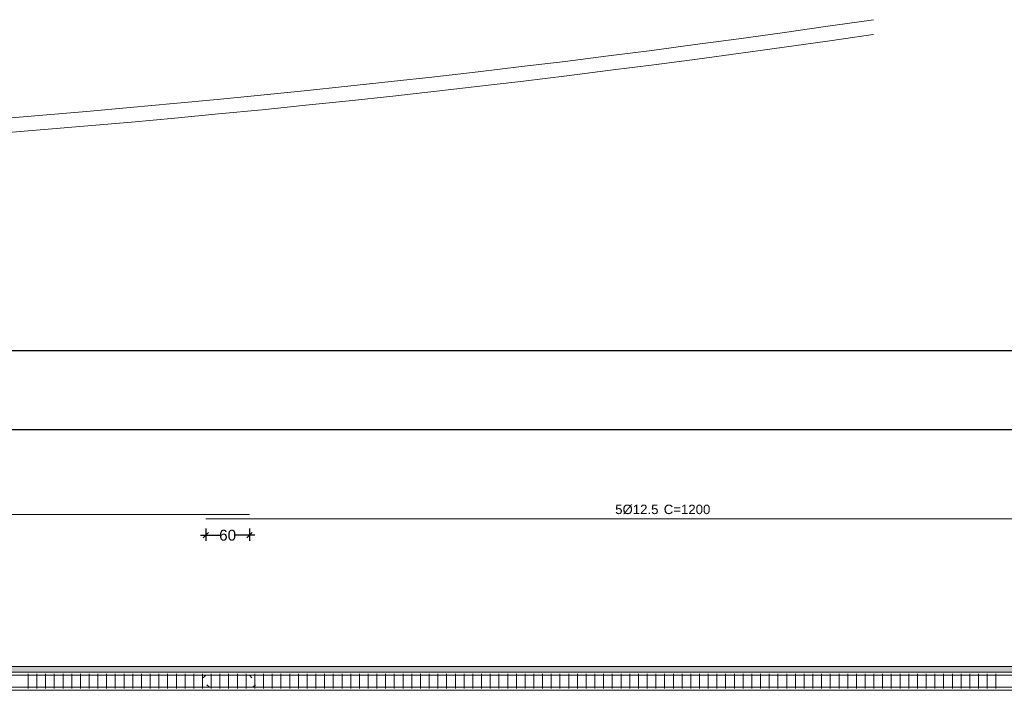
# Model space of a CAD drawing. Header units: millimetres. Extents: x 83 to 471, y -739 to 93.
# Tile 9 of 179: x 155 to 173, y -718 to -706. Entities that reach past the tile are written whole.
import ezdxf

# ---------------------------------------------------------------- set-up
doc = ezdxf.new("R2010")
doc.units = ezdxf.units.MM
for name, color, linetype, lineweight in [('A-FLOR', 7, 'Continuous', 9), ('ARM_LONGITUDINAL_Ø12_5', 7, 'Continuous', 9), ('ARM_TRANSVERSAL_Ø6_3', 7, 'Continuous', 9), ('ELE_CONT_MUROS_SOBRE_VAO', 7, 'Continuous', 0), ('ELE_CONT_VIG_CONCRETO', 7, 'Continuous', 9), ('ELE_COT_COT_ARM', 7, 'Continuous', 9), ('L1', 7, 'Continuous', 9), ('POR_ARM_LONG_ARM_TEXTOS', 7, 'Continuous', 9), ('POR_ARM_LONG_TXT_COMP', 7, 'Continuous', 9)]:
    doc.layers.add(name, color=color, linetype=linetype, lineweight=lineweight)
doc.styles.add('Arial', font='arial.ttf')
doc.dimstyles.new('cype_oblique', dxfattribs={"dimtxt": 0.2, "dimasz": 0.1, "dimexe": 0.1, "dimexo": 0.1, "dimgap": 0, "dimtad": 0, "dimdec": 0, "dimlfac": 30, "dimzin": 0, "dimdsep": 46, "dimtxsty": 'Arial', "dimblk1": 'OBLIQUE', "dimblk2": 'OBLIQUE', "dimsah": 1, "dimcen": 0.09, "dimdle": 0.1, "dimadec": 0, "dimazin": 0, "dimtfac": 1, "dimtdec": 0, "dimtofl": 0, "dimtmove": 2, "dimatfit": 3, "dimfxl": 1, "dimtolj": 1, "dimtzin": 0, "dimarcsym": 0})

# ---------------------------------------------------------------- blocks, each defined once
blk = doc.blocks.new('_OBLIQUE')
at = {"color": 0, "linetype": 'ByBlock', "lineweight": -2}
blk.add_line((-0.5, -0.5), (0.5, 0.5), dxfattribs=at)
blk = doc.blocks.new('*D5236')
at = {"layer": 'Defpoints', "color": 0}
for p in [(0, 4.342), (0, 4.342), (68.768, 4.342)]:
    blk.add_point(p, dxfattribs=at)
at = {"layer": 'L1', "color": 0, "lineweight": -2}
for p, q in [((-0.1, 4.342), (33.969, 4.342)), ((0, 4.342), (0, 4.342)), ((68.868, 4.342), (34.799, 4.342)), ((68.768, 4.342), (68.768, 4.342))]:
    blk.add_line(p, q, dxfattribs=at)
at = {"layer": 'L1', "color": 0, "linetype": 'ByBlock', "lineweight": -2, "xscale": 0.1, "yscale": 0.1, "zscale": 0.1, "rotation": 180}
blk.add_blockref('_OBLIQUE', (0, 4.342), dxfattribs=at)
at = {"layer": 'L1', "color": 0, "linetype": 'ByBlock', "lineweight": -2, "xscale": 0.1, "yscale": 0.1, "zscale": 0.1}
blk.add_blockref('_OBLIQUE', (68.768, 4.342), dxfattribs=at)
at = {"layer": 'L1', "color": 0, "insert": (34.384, 4.342), "char_height": 0.2, "attachment_point": 5, "style": 'Arial'}
blk.add_mtext('\\A1;51.576', dxfattribs=at)
blk = doc.blocks.new('*D5238')
at = {"layer": 'Defpoints', "color": 0}
for p in [(45.085, 2.634), (45.885, 2.634), (45.885, 2.408)]:
    blk.add_point(p, dxfattribs=at)
at = {"layer": 'ELE_COT_COT_ARM', "color": 0, "lineweight": -2}
for p, q in [((45.085, 2.534), (45.085, 2.308)), ((45.885, 2.534), (45.885, 2.308)), ((44.985, 2.408), (45.341, 2.408)), ((45.985, 2.408), (45.628, 2.408))]:
    blk.add_line(p, q, dxfattribs=at)
at = {"layer": 'ELE_COT_COT_ARM', "color": 0, "linetype": 'ByBlock', "lineweight": -2, "xscale": 0.1, "yscale": 0.1, "zscale": 0.1, "rotation": 180}
blk.add_blockref('_OBLIQUE', (45.085, 2.408), dxfattribs=at)
at = {"layer": 'ELE_COT_COT_ARM', "color": 0, "linetype": 'ByBlock', "lineweight": -2, "xscale": 0.1, "yscale": 0.1, "zscale": 0.1}
blk.add_blockref('_OBLIQUE', (45.885, 2.408), dxfattribs=at)
at = {"layer": 'ELE_COT_COT_ARM', "color": 0, "insert": (45.485, 2.408), "char_height": 0.2, "attachment_point": 5, "style": 'Arial'}
blk.add_mtext('\\A1;60', dxfattribs=at)
blk = doc.blocks.new('G$C3916BA53')
at = {"layer": 'ELE_CONT_MUROS_SOBRE_VAO', "true_color": 0xdad7d3}
blk.add_hatch(color=254, dxfattribs=at).paths.add_polyline_path([(0, -0.107), (68.768, -0.107), (68.768, 0), (0, 0)])
at = {"layer": 'ARM_LONGITUDINAL_Ø12_5'}
for p, q in [((45.085, -0.161), (45.038, -0.208)), ((45.885, -0.161), (45.932, -0.208)), ((45.15, -0.385), (45.103, -0.338)), ((45.95, -0.385), (45.997, -0.338))]:
    blk.add_line(p, q, dxfattribs=at)
for points in [[(45.885, 2.787), (29.885, 2.787)], [(61.085, 2.71), (45.085, 2.71)], [(68.518, -0.385), (68.685, -0.385), (68.704, -0.382), (68.72, -0.371), (68.731, -0.354), (68.735, -0.335), (68.735, -0.211), (68.731, -0.192), (68.72, -0.176), (68.704, -0.165), (68.685, -0.161), (0.083, -0.161), (0.064, -0.165), (0.048, -0.176), (0.037, -0.192), (0.033, -0.211), (0.033, -0.335), (0.037, -0.354), (0.048, -0.371), (0.064, -0.382), (0.083, -0.385), (0.25, -0.385)], [(0.25, -0.161), (0.083, -0.161), (0.064, -0.165), (0.048, -0.176), (0.037, -0.192), (0.033, -0.211), (0.033, -0.335), (0.037, -0.354), (0.048, -0.371), (0.064, -0.382), (0.083, -0.385), (68.685, -0.385), (68.704, -0.382), (68.72, -0.371), (68.731, -0.354), (68.735, -0.335), (68.735, -0.211), (68.731, -0.192), (68.72, -0.176), (68.704, -0.165), (68.685, -0.161), (68.518, -0.161)]]:
    blk.add_lwpolyline(points, dxfattribs=at)
at = {"layer": 'ARM_TRANSVERSAL_Ø6_3'}
for p, q in [((41.824, -0.14), (41.824, -0.407)), ((41.984, -0.14), (41.984, -0.407)), ((42.144, -0.14), (42.144, -0.407)), ((42.304, -0.14), (42.304, -0.407)), ((42.464, -0.14), (42.464, -0.407)), ((42.624, -0.14), (42.624, -0.407)), ((42.784, -0.14), (42.784, -0.407)), ((42.944, -0.14), (42.944, -0.407)), ((43.104, -0.14), (43.104, -0.407)), ((43.264, -0.14), (43.264, -0.407)), ((43.424, -0.14), (43.424, -0.407)), ((43.584, -0.14), (43.584, -0.407)), ((43.744, -0.14), (43.744, -0.407)), ((43.904, -0.14), (43.904, -0.407)), ((44.064, -0.14), (44.064, -0.407)), ((44.224, -0.14), (44.224, -0.407)), ((44.384, -0.14), (44.384, -0.407)), ((44.544, -0.14), (44.544, -0.407)), ((44.704, -0.14), (44.704, -0.407)), ((44.864, -0.14), (44.864, -0.407)), ((45.024, -0.14), (45.024, -0.407)), ((45.184, -0.14), (45.184, -0.407)), ((45.344, -0.14), (45.344, -0.407)), ((45.504, -0.14), (45.504, -0.407)), ((45.664, -0.14), (45.664, -0.407)), ((45.824, -0.14), (45.824, -0.407)), ((45.984, -0.14), (45.984, -0.407)), ((46.144, -0.14), (46.144, -0.407)), ((46.304, -0.14), (46.304, -0.407)), ((46.464, -0.14), (46.464, -0.407)), ((46.624, -0.14), (46.624, -0.407)), ((46.784, -0.14), (46.784, -0.407)), ((46.944, -0.14), (46.944, -0.407)), ((47.104, -0.14), (47.104, -0.407)), ((47.264, -0.14), (47.264, -0.407)), ((47.424, -0.14), (47.424, -0.407)), ((47.584, -0.14), (47.584, -0.407)), ((47.744, -0.14), (47.744, -0.407)), ((47.904, -0.14), (47.904, -0.407)), ((48.064, -0.14), (48.064, -0.407)), ((48.224, -0.14), (48.224, -0.407)), ((48.384, -0.14), (48.384, -0.407)), ((48.544, -0.14), (48.544, -0.407)), ((48.704, -0.14), (48.704, -0.407)), ((48.864, -0.14), (48.864, -0.407)), ((49.024, -0.14), (49.024, -0.407)), ((49.184, -0.14), (49.184, -0.407)), ((49.344, -0.14), (49.344, -0.407)), ((49.504, -0.14), (49.504, -0.407)), ((49.664, -0.14), (49.664, -0.407)), ((49.824, -0.14), (49.824, -0.407)), ((49.984, -0.14), (49.984, -0.407)), ((50.144, -0.14), (50.144, -0.407)), ((50.304, -0.14), (50.304, -0.407)), ((50.464, -0.14), (50.464, -0.407)), ((50.624, -0.14), (50.624, -0.407)), ((50.784, -0.14), (50.784, -0.407)), ((50.944, -0.14), (50.944, -0.407)), ((51.104, -0.14), (51.104, -0.407)), ((51.264, -0.14), (51.264, -0.407)), ((51.424, -0.14), (51.424, -0.407)), ((51.584, -0.14), (51.584, -0.407)), ((51.744, -0.14), (51.744, -0.407)), ((51.904, -0.14), (51.904, -0.407)), ((52.064, -0.14), (52.064, -0.407)), ((52.224, -0.14), (52.224, -0.407)), ((52.384, -0.14), (52.384, -0.407)), ((52.544, -0.14), (52.544, -0.407)), ((52.704, -0.14), (52.704, -0.407)), ((52.864, -0.14), (52.864, -0.407)), ((53.024, -0.14), (53.024, -0.407)), ((53.184, -0.14), (53.184, -0.407)), ((53.344, -0.14), (53.344, -0.407)), ((53.504, -0.14), (53.504, -0.407)), ((53.664, -0.14), (53.664, -0.407)), ((53.824, -0.14), (53.824, -0.407)), ((53.984, -0.14), (53.984, -0.407)), ((54.144, -0.14), (54.144, -0.407)), ((54.304, -0.14), (54.304, -0.407)), ((54.464, -0.14), (54.464, -0.407)), ((54.624, -0.14), (54.624, -0.407)), ((54.784, -0.14), (54.784, -0.407)), ((54.944, -0.14), (54.944, -0.407)), ((55.104, -0.14), (55.104, -0.407)), ((55.264, -0.14), (55.264, -0.407)), ((55.424, -0.14), (55.424, -0.407)), ((55.584, -0.14), (55.584, -0.407)), ((55.744, -0.14), (55.744, -0.407)), ((55.904, -0.14), (55.904, -0.407)), ((56.064, -0.14), (56.064, -0.407)), ((56.224, -0.14), (56.224, -0.407)), ((56.384, -0.14), (56.384, -0.407)), ((56.544, -0.14), (56.544, -0.407)), ((56.704, -0.14), (56.704, -0.407)), ((56.864, -0.14), (56.864, -0.407)), ((57.024, -0.14), (57.024, -0.407)), ((57.184, -0.14), (57.184, -0.407)), ((57.344, -0.14), (57.344, -0.407)), ((57.504, -0.14), (57.504, -0.407)), ((57.664, -0.14), (57.664, -0.407)), ((57.824, -0.14), (57.824, -0.407)), ((57.984, -0.14), (57.984, -0.407)), ((58.144, -0.14), (58.144, -0.407)), ((58.304, -0.14), (58.304, -0.407)), ((58.464, -0.14), (58.464, -0.407)), ((58.624, -0.14), (58.624, -0.407)), ((58.784, -0.14), (58.784, -0.407)), ((58.944, -0.14), (58.944, -0.407)), ((59.104, -0.14), (59.104, -0.407)), ((59.264, -0.14), (59.264, -0.407)), ((59.424, -0.14), (59.424, -0.407)), ((59.584, -0.14), (59.584, -0.407))]:
    blk.add_line(p, q, dxfattribs=at)
at = {"layer": 'ELE_CONT_MUROS_SOBRE_VAO', "color": 254, "true_color": 0xdad7d3}
blk.add_lwpolyline([(0, -0.107), (68.768, -0.107), (68.768, 0), (0, 0)], close=True, dxfattribs=at)
at = {"layer": 'ELE_CONT_MUROS_SOBRE_VAO'}
blk.add_lwpolyline([(0, -0.107), (68.768, -0.107), (68.768, 0), (0, 0)], dxfattribs=at)
at = {"layer": 'ELE_CONT_VIG_CONCRETO'}
for p, q in [((0, -0.107), (68.768, -0.107)), ((0, -0.44), (68.768, -0.44))]:
    blk.add_line(p, q, dxfattribs=at)
at = {"layer": 'POR_ARM_LONG_ARM_TEXTOS', "style": 'Arial'}
blk.add_text('5%%c12.5', height=0.1733, dxfattribs=at).set_placement((52.597, 2.797))
at = {"layer": 'POR_ARM_LONG_TXT_COMP', "style": 'Arial'}
blk.add_text(' C=1200', height=0.1733, dxfattribs=at).set_placement((53.421, 2.797))
at = {"layer": 'ELE_COT_COT_ARM'}
dim = blk.add_aligned_dim(p1=(45.085, 2.634), p2=(45.885, 2.634), distance=-0.226, text='60', dimstyle='cype_oblique', dxfattribs=at)
dim.commit()
dim.dimension.update_dxf_attribs({"geometry": '*D5238', "text_midpoint": (45.485, 2.408)})
at = {"layer": 'L1'}
dim = blk.add_aligned_dim(p1=(68.768, 4.342), p2=(0, 4.342), distance=0, text='51.576', dimstyle='cype_oblique', override={"dimexe": 0, "dimexo": 0}, dxfattribs=at)
dim.commit()
dim.dimension.update_dxf_attribs({"geometry": '*D5236', "text_midpoint": (34.384, 4.342)})

msp = doc.modelspace()

# ---------------------------------------------------------------- linework, layer by layer
msp.add_line((96.62457, -711.85497), (194.51797, -711.85497))
at = {"layer": 'A-FLOR'}
for p, q in [((170.47594, -705.78068), (170.38986, -705.79333)), ((170.42861, -706.05717), (170.47594, -706.05022))]:
    msp.add_line(p, q, dxfattribs=at)
for radius in [242.94548, 243.21216]:
    msp.add_arc((135.08941, -465.42614), radius, 266.2375558, 278.3547637, dxfattribs=at)

# ---------------------------------------------------------------- block references
msp.add_blockref('G$C3916BA53', (113.13983, -717.65897))

doc.saveas('drawing.dxf')
